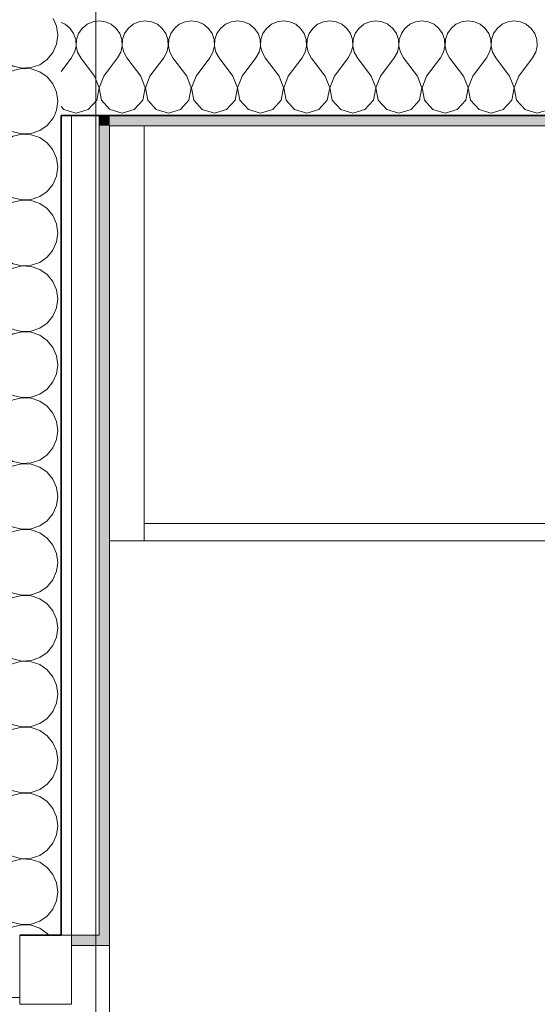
# Model space of a CAD drawing. Header units: metres. Extents: x -7.1 to 26.5, y -14.7 to 18.1.
# Tile 28 of 182: x 2.152 to 2.9, y 2.314 to 3.737. Entities that reach past the tile are written whole.
import ezdxf

# ---------------------------------------------------------------- set-up
doc = ezdxf.new("R2010")
doc.units = ezdxf.units.M
doc.header["$PDMODE"] = 65
doc.linetypes.add('AUSGEZOGEN', pattern=[0])
for name, color, linetype in [('XR$1$010 Aussenwände', 7, 'AUSGEZOGEN'), ('XR$1$010 Aussenwände Schichttrennlinien', 7, 'AUSGEZOGEN'), ('XR$1$010 Fenster', 7, 'AUSGEZOGEN'), ('XR$1$015 Innenwände', 7, 'AUSGEZOGEN'), ('XR$1$015 Innenwände Schichttrennlinien', 7, 'AUSGEZOGEN'), ('XR$1$030 Bodenaufbauten', 7, 'AUSGEZOGEN'), ('XR$1$065 Möbel Einrichtung', 7, 'AUSGEZOGEN'), ('XR$1$080 Raumdefinitionen Kontur', 7, 'AUSGEZOGEN'), ('XR$2$105 Bemassungen 100', 7, 'AUSGEZOGEN'), ('XR$3$010 Aussenwände Bauteilschraffuren', 7, 'AUSGEZOGEN'), ('XR$3$015 Innenwände Bauteilschraffuren', 7, 'AUSGEZOGEN')]:
    doc.layers.add(name, color=color, linetype=linetype)
doc.styles.add('ARIAL', font='arial.ttf')
doc.dimstyles.new('DIMSTYLE_3', dxfattribs={"dimtxt": 0.2, "dimasz": 0.3, "dimexe": 0, "dimexo": 0, "dimgap": 0.1, "dimtad": 2, "dimrnd": 0.005, "dimzin": 4, "dimdsep": 46, "dimtxsty": 'ARIAL', "dimblk1": 'ALL_ML_STRICH', "dimblk2": 'ALL_ML_STRICH', "dimsah": 1, "dimcen": 0, "dimclrd": 7, "dimclre": 7, "dimclrt": 7, "dimadec": 0, "dimazin": 0, "dimtfac": 1, "dimtdec": 0, "dimtix": 1, "dimtmove": 2, "dimatfit": 3, "dimfxl": 0, "dimtzin": 0, "dimlwd": 0, "dimlwe": 18, "dimarcsym": 0})

# ---------------------------------------------------------------- blocks, each defined once
blk = doc.blocks.new('ALL_ML_STRICH')
at = {"color": 0, "linetype": 'ByBlock', "lineweight": -2}
for p, q in [((0, -0.5), (0, 0.5)), ((-0.3, -0.3), (0.3, 0.3)), ((-1, 0), (0.5, 0))]:
    blk.add_line(p, q, dxfattribs=at)
blk = doc.blocks.new('*D157')
at = {"layer": 'DEFPOINTS', "color": 7, "linetype": 'AUSGEZOGEN', "lineweight": 18, "transparency": 16777216}
for p in [(6.2718, 2.513), (2.2818, 2.0461), (2.2818, 2.0461)]:
    blk.add_point(p, dxfattribs=at)
at = {"layer": 'XR$2$105 Bemassungen 100', "color": 7, "linetype": 'AUSGEZOGEN', "lineweight": -2, "transparency": 16777216}
for p, q in [((6.2718, 2.7835), (6.2718, 2.0461)), ((2.2818, 2.0461), (2.2818, 2.0461)), ((2.2818, 2.0461), (6.2718, 2.0461))]:
    blk.add_line(p, q, dxfattribs=at)
at = {"layer": 'XR$2$105 Bemassungen 100', "color": 7, "linetype": 'AUSGEZOGEN', "lineweight": 18, "transparency": 16777216, "xscale": 0.3, "yscale": 0.3, "zscale": 0.3, "rotation": 180}
blk.add_blockref('ALL_ML_STRICH', (2.2818, 2.0461), dxfattribs=at)
at = {"layer": 'XR$2$105 Bemassungen 100', "color": 7, "linetype": 'AUSGEZOGEN', "lineweight": 18, "transparency": 16777216, "xscale": 0.3, "yscale": 0.3, "zscale": 0.3}
blk.add_blockref('ALL_ML_STRICH', (6.2718, 2.0461), dxfattribs=at)
at = {"layer": 'XR$2$105 Bemassungen 100', "color": 7, "linetype": 'AUSGEZOGEN', "lineweight": 18, "transparency": 16777216, "insert": (4.2882, 2.2496), "char_height": 0.2, "width": 0.64, "attachment_point": 5, "style": 'ARIAL'}
blk.add_mtext('\\W0.80;\\A1;{\\A1;{3.99\\H0.132000;\\S^ ;}}', dxfattribs=at)
blk = doc.blocks.new('COMPLEXOBJECT_85')
at = {"layer": 'XR$3$010 Aussenwände Bauteilschraffuren', "color": 8, "linetype": 'AUSGEZOGEN', "lineweight": 13, "transparency": 33554687}
for p, q in [((2.0232, 3.7385), (2.0236, 3.7369)), ((2.0236, 3.7369), (2.0429, 3.7193)), ((2.0927, 3.7238), (2.1123, 3.7385)), ((2.2052, 3.7273), (2.2003, 3.7385)), ((2.0429, 3.7193), (2.0684, 3.7145)), ((2.0684, 3.7145), (2.0927, 3.7238)), ((2.207, 3.7143), (2.2052, 3.7273)), ((2.0429, 3.7093), (2.0236, 3.6917)), ((2.0684, 3.7141), (2.0429, 3.7093)), ((2.0927, 3.7048), (2.0684, 3.7141)), ((2.0927, 3.7048), (2.1308, 3.6762)), ((2.1999, 3.6893), (2.2052, 3.7013)), ((2.2052, 3.7013), (2.207, 3.7143)), ((2.0236, 3.6917), (2.0165, 3.6667)), ((2.1915, 3.6791), (2.1999, 3.6893)), ((2.1308, 3.6762), (2.1423, 3.6698)), ((2.1807, 3.6717), (2.1915, 3.6791)), ((2.0165, 3.6667), (2.0236, 3.6416)), ((2.1423, 3.6635), (2.1308, 3.6571)), ((2.1423, 3.6698), (2.1551, 3.6669)), ((2.1551, 3.6665), (2.1423, 3.6635)), ((2.1551, 3.6669), (2.1682, 3.6675)), ((2.1682, 3.6658), (2.1551, 3.6665)), ((2.1682, 3.6675), (2.1807, 3.6717)), ((2.1807, 3.6616), (2.1682, 3.6658)), ((2.1915, 3.6542), (2.1807, 3.6616)), ((2.0927, 3.6286), (2.1308, 3.6571)), ((2.1999, 3.6441), (2.1915, 3.6542)), ((2.2052, 3.6321), (2.1999, 3.6441)), ((2.0236, 3.6416), (2.0429, 3.6241)), ((2.207, 3.619), (2.2052, 3.6321)), ((2.0429, 3.6241), (2.0684, 3.6192)), ((2.0684, 3.6189), (2.0429, 3.614)), ((2.0684, 3.6192), (2.0927, 3.6286)), ((2.0927, 3.6095), (2.0684, 3.6189)), ((2.2052, 3.606), (2.207, 3.619)), ((2.0429, 3.614), (2.0259, 3.5985)), ((2.0927, 3.6095), (2.1074, 3.5985)), ((2.2019, 3.5985), (2.2052, 3.606))]:
    blk.add_line(p, q, dxfattribs=at)
blk = doc.blocks.new('COMPLEXOBJECT_86')
at = {"layer": 'XR$3$010 Aussenwände Bauteilschraffuren', "color": 8, "linetype": 'AUSGEZOGEN', "lineweight": 13, "transparency": 33554687}
for p, q in [((2.0236, 3.5965), (2.0165, 3.5714)), ((2.0259, 3.5985), (2.0236, 3.5965)), ((2.1074, 3.5985), (2.1308, 3.581)), ((2.1915, 3.5839), (2.1999, 3.594)), ((2.1999, 3.594), (2.2019, 3.5985)), ((2.1308, 3.581), (2.1423, 3.5746)), ((2.1423, 3.5746), (2.1551, 3.5716)), ((2.1682, 3.5723), (2.1807, 3.5765)), ((2.1807, 3.5765), (2.1915, 3.5839)), ((2.0165, 3.5714), (2.0236, 3.5464)), ((2.0927, 3.5333), (2.1308, 3.5619)), ((2.1423, 3.5683), (2.1308, 3.5619)), ((2.1551, 3.5712), (2.1423, 3.5683)), ((2.1551, 3.5716), (2.1682, 3.5723)), ((2.1682, 3.5706), (2.1551, 3.5712)), ((2.1807, 3.5664), (2.1682, 3.5706)), ((2.1915, 3.559), (2.1807, 3.5664)), ((2.1999, 3.5488), (2.1915, 3.559)), ((2.0236, 3.5464), (2.0429, 3.5288)), ((2.2052, 3.5368), (2.1999, 3.5488)), ((2.0684, 3.524), (2.0927, 3.5333)), ((2.207, 3.5238), (2.2052, 3.5368)), ((2.0429, 3.5188), (2.0236, 3.5012)), ((2.0429, 3.5288), (2.0684, 3.524)), ((2.0684, 3.5236), (2.0429, 3.5188)), ((2.0927, 3.5143), (2.0684, 3.5236)), ((2.2052, 3.5108), (2.207, 3.5238)), ((2.0927, 3.5143), (2.1308, 3.4857)), ((2.1999, 3.4988), (2.2052, 3.5108)), ((2.0236, 3.5012), (2.0165, 3.4762)), ((2.1807, 3.4812), (2.1915, 3.4887)), ((2.1915, 3.4887), (2.1999, 3.4988)), ((2.0165, 3.4762), (2.0236, 3.4512)), ((2.1308, 3.4857), (2.1423, 3.4794)), ((2.1423, 3.473), (2.1308, 3.4667)), ((2.1423, 3.4794), (2.1551, 3.4764)), ((2.1551, 3.476), (2.1423, 3.473)), ((2.1551, 3.4764), (2.1682, 3.477)), ((2.1682, 3.4754), (2.1551, 3.476)), ((2.1682, 3.477), (2.1807, 3.4812)), ((2.1807, 3.4712), (2.1682, 3.4754)), ((2.0927, 3.4381), (2.1308, 3.4667)), ((2.1915, 3.4637), (2.1807, 3.4712)), ((2.1999, 3.4536), (2.1915, 3.4637)), ((2.0236, 3.4512), (2.0429, 3.4336)), ((2.2052, 3.4416), (2.1999, 3.4536)), ((2.0429, 3.4336), (2.0684, 3.4288)), ((2.0684, 3.4288), (2.0927, 3.4381)), ((2.207, 3.4286), (2.2052, 3.4416)), ((2.0429, 3.4235), (2.0236, 3.406)), ((2.0684, 3.4284), (2.0429, 3.4235)), ((2.0927, 3.419), (2.0684, 3.4284)), ((2.0927, 3.419), (2.1308, 3.3905)), ((2.2052, 3.4156), (2.207, 3.4286)), ((2.0236, 3.406), (2.0165, 3.381)), ((2.1915, 3.3934), (2.1999, 3.4035)), ((2.1999, 3.4035), (2.2052, 3.4156)), ((2.1308, 3.3905), (2.1423, 3.3841)), ((2.1807, 3.386), (2.1915, 3.3934)), ((2.0165, 3.381), (2.0236, 3.3559)), ((2.1423, 3.3778), (2.1308, 3.3714)), ((2.1423, 3.3841), (2.1551, 3.3811)), ((2.1551, 3.3808), (2.1423, 3.3778)), ((2.1551, 3.3811), (2.1682, 3.3818)), ((2.1682, 3.3801), (2.1551, 3.3808)), ((2.1682, 3.3818), (2.1807, 3.386)), ((2.1807, 3.3759), (2.1682, 3.3801)), ((2.1915, 3.3685), (2.1807, 3.3759)), ((2.0927, 3.3429), (2.1308, 3.3714)), ((2.1999, 3.3584), (2.1915, 3.3685)), ((2.0236, 3.3559), (2.0429, 3.3384)), ((2.2052, 3.3463), (2.1999, 3.3584)), ((2.207, 3.3333), (2.2052, 3.3463)), ((2.0429, 3.3384), (2.0684, 3.3335)), ((2.0684, 3.3331), (2.0429, 3.3283)), ((2.0684, 3.3335), (2.0927, 3.3429)), ((2.0927, 3.3238), (2.0684, 3.3331)), ((2.2052, 3.3203), (2.207, 3.3333)), ((2.0429, 3.3283), (2.0236, 3.3107)), ((2.0927, 3.3238), (2.1308, 3.2952)), ((2.1999, 3.3083), (2.2052, 3.3203)), ((2.0236, 3.3107), (2.0165, 3.2857)), ((2.1915, 3.2982), (2.1999, 3.3083)), ((2.1308, 3.2952), (2.1423, 3.2889)), ((2.1423, 3.2889), (2.1551, 3.2859)), ((2.1682, 3.2865), (2.1807, 3.2907)), ((2.1807, 3.2907), (2.1915, 3.2982)), ((2.0165, 3.2857), (2.0236, 3.2607)), ((2.0927, 3.2476), (2.1308, 3.2762)), ((2.1423, 3.2825), (2.1308, 3.2762)), ((2.1551, 3.2855), (2.1423, 3.2825)), ((2.1551, 3.2859), (2.1682, 3.2865)), ((2.1682, 3.2849), (2.1551, 3.2855)), ((2.1807, 3.2807), (2.1682, 3.2849)), ((2.1915, 3.2732), (2.1807, 3.2807)), ((2.0236, 3.2607), (2.0429, 3.2431)), ((2.1999, 3.2631), (2.1915, 3.2732)), ((2.2052, 3.2511), (2.1999, 3.2631)), ((2.0684, 3.2383), (2.0927, 3.2476)), ((2.207, 3.2381), (2.2052, 3.2511)), ((2.0429, 3.2331), (2.0236, 3.2155)), ((2.0429, 3.2431), (2.0684, 3.2383)), ((2.0684, 3.2379), (2.0429, 3.2331)), ((2.0927, 3.2286), (2.0684, 3.2379)), ((2.2052, 3.2251), (2.207, 3.2381)), ((2.0927, 3.2286), (2.1308, 3.2)), ((2.1999, 3.2131), (2.2052, 3.2251)), ((2.0236, 3.2155), (2.0165, 3.1905)), ((2.1807, 3.1955), (2.1915, 3.2029)), ((2.1915, 3.2029), (2.1999, 3.2131)), ((2.0165, 3.1905), (2.0236, 3.1654)), ((2.1308, 3.2), (2.1423, 3.1936)), ((2.1423, 3.1936), (2.1551, 3.1907)), ((2.1551, 3.1903), (2.1423, 3.1873)), ((2.1551, 3.1907), (2.1682, 3.1913)), ((2.1682, 3.1896), (2.1551, 3.1903)), ((2.1682, 3.1913), (2.1807, 3.1955)), ((2.1807, 3.1854), (2.1682, 3.1896)), ((2.0927, 3.1524), (2.1308, 3.181)), ((2.1423, 3.1873), (2.1308, 3.181)), ((2.1915, 3.178), (2.1807, 3.1854)), ((2.1999, 3.1679), (2.1915, 3.178)), ((2.0236, 3.1654), (2.0429, 3.1479)), ((2.2052, 3.1559), (2.1999, 3.1679)), ((2.0429, 3.1479), (2.0684, 3.143)), ((2.0684, 3.143), (2.0927, 3.1524)), ((2.207, 3.1429), (2.2052, 3.1559)), ((2.0429, 3.1378), (2.0236, 3.1203)), ((2.0684, 3.1427), (2.0429, 3.1378)), ((2.0927, 3.1333), (2.0684, 3.1427)), ((2.0927, 3.1333), (2.1308, 3.1048)), ((2.2052, 3.1298), (2.207, 3.1429)), ((2.0236, 3.1203), (2.0165, 3.0952)), ((2.1915, 3.1077), (2.1999, 3.1178)), ((2.1999, 3.1178), (2.2052, 3.1298)), ((2.1308, 3.1048), (2.1423, 3.0984)), ((2.1807, 3.1003), (2.1915, 3.1077)), ((2.0165, 3.0952), (2.0236, 3.0702)), ((2.1423, 3.0921), (2.1308, 3.0857)), ((2.1423, 3.0984), (2.1551, 3.0954)), ((2.1551, 3.095), (2.1423, 3.0921)), ((2.1551, 3.0954), (2.1682, 3.0961)), ((2.1682, 3.0944), (2.1551, 3.095)), ((2.1682, 3.0961), (2.1807, 3.1003)), ((2.1807, 3.0902), (2.1682, 3.0944)), ((2.1915, 3.0828), (2.1807, 3.0902)), ((2.0927, 3.0571), (2.1308, 3.0857)), ((2.1999, 3.0727), (2.1915, 3.0828)), ((2.0236, 3.0702), (2.0429, 3.0526)), ((2.2052, 3.0606), (2.1999, 3.0727)), ((2.207, 3.0476), (2.2052, 3.0606)), ((2.0429, 3.0526), (2.0684, 3.0478)), ((2.0684, 3.0474), (2.0429, 3.0426)), ((2.0684, 3.0478), (2.0927, 3.0571)), ((2.0927, 3.0381), (2.0684, 3.0474)), ((2.2052, 3.0346), (2.207, 3.0476)), ((2.0429, 3.0426), (2.0236, 3.025)), ((2.0927, 3.0381), (2.1308, 3.0095)), ((2.1999, 3.0226), (2.2052, 3.0346)), ((2.0236, 3.025), (2.0165, 3)), ((2.1915, 3.0125), (2.1999, 3.0226)), ((2.1308, 3.0095), (2.1423, 3.0032)), ((2.1682, 3.0008), (2.1807, 3.005)), ((2.1807, 3.005), (2.1915, 3.0125)), ((2.0165, 3), (2.0236, 2.975)), ((2.0927, 2.9619), (2.1308, 2.9905)), ((2.1423, 2.9968), (2.1308, 2.9905)), ((2.1423, 3.0032), (2.1551, 3.0002)), ((2.1551, 2.9998), (2.1423, 2.9968)), ((2.1551, 3.0002), (2.1682, 3.0008)), ((2.1682, 2.9992), (2.1551, 2.9998)), ((2.1807, 2.995), (2.1682, 2.9992)), ((2.1915, 2.9875), (2.1807, 2.995)), ((2.0236, 2.975), (2.0429, 2.9574)), ((2.1999, 2.9774), (2.1915, 2.9875)), ((2.2052, 2.9654), (2.1999, 2.9774)), ((2.0684, 2.9526), (2.0927, 2.9619)), ((2.207, 2.9524), (2.2052, 2.9654)), ((2.0429, 2.9474), (2.0236, 2.9298)), ((2.0429, 2.9574), (2.0684, 2.9526)), ((2.0684, 2.9522), (2.0429, 2.9474)), ((2.0927, 2.9429), (2.0684, 2.9522)), ((2.2052, 2.9394), (2.207, 2.9524)), ((2.0927, 2.9429), (2.1308, 2.9143)), ((2.1999, 2.9273), (2.2052, 2.9394)), ((2.0236, 2.9298), (2.0165, 2.9048)), ((2.1915, 2.9172), (2.1999, 2.9273)), ((2.0165, 2.9048), (2.0236, 2.8797)), ((2.1308, 2.9143), (2.1423, 2.9079)), ((2.1423, 2.9079), (2.1551, 2.905)), ((2.1551, 2.9046), (2.1423, 2.9016)), ((2.1551, 2.905), (2.1682, 2.9056)), ((2.1682, 2.9039), (2.1551, 2.9046)), ((2.1682, 2.9056), (2.1807, 2.9098)), ((2.1807, 2.8997), (2.1682, 2.9039)), ((2.1807, 2.9098), (2.1915, 2.9172)), ((2.0927, 2.8667), (2.1308, 2.8952)), ((2.1423, 2.9016), (2.1308, 2.8952)), ((2.1915, 2.8923), (2.1807, 2.8997)), ((2.1999, 2.8822), (2.1915, 2.8923)), ((2.0236, 2.8797), (2.0429, 2.8622)), ((2.2052, 2.8702), (2.1999, 2.8822)), ((2.0429, 2.8622), (2.0684, 2.8573)), ((2.0684, 2.8573), (2.0927, 2.8667)), ((2.207, 2.8571), (2.2052, 2.8702)), ((2.0429, 2.8521), (2.0236, 2.8346)), ((2.0684, 2.857), (2.0429, 2.8521)), ((2.0927, 2.8476), (2.0684, 2.857)), ((2.0927, 2.8476), (2.1308, 2.819)), ((2.2052, 2.8441), (2.207, 2.8571)), ((2.0236, 2.8346), (2.0165, 2.8095)), ((2.1999, 2.8321), (2.2052, 2.8441)), ((2.1308, 2.819), (2.1423, 2.8127)), ((2.1807, 2.8146), (2.1915, 2.822)), ((2.1915, 2.822), (2.1999, 2.8321)), ((2.0165, 2.8095), (2.0236, 2.7845)), ((2.1423, 2.8064), (2.1308, 2.8)), ((2.1423, 2.8127), (2.1551, 2.8097)), ((2.1551, 2.8093), (2.1423, 2.8064)), ((2.1551, 2.8097), (2.1682, 2.8104)), ((2.1682, 2.8087), (2.1551, 2.8093)), ((2.1682, 2.8104), (2.1807, 2.8146)), ((2.1807, 2.8045), (2.1682, 2.8087)), ((2.1915, 2.7971), (2.1807, 2.8045)), ((2.0927, 2.7714), (2.1308, 2.8)), ((2.1999, 2.7869), (2.1915, 2.7971)), ((2.0236, 2.7845), (2.0429, 2.7669)), ((2.2052, 2.7749), (2.1999, 2.7869)), ((2.0429, 2.7669), (2.0684, 2.7621)), ((2.0684, 2.7617), (2.0429, 2.7569)), ((2.0684, 2.7621), (2.0927, 2.7714)), ((2.0927, 2.7524), (2.0684, 2.7617)), ((2.207, 2.7619), (2.2052, 2.7749)), ((2.2052, 2.7489), (2.207, 2.7619)), ((2.0429, 2.7569), (2.0236, 2.7393)), ((2.0927, 2.7524), (2.1308, 2.7238)), ((2.1999, 2.7369), (2.2052, 2.7489)), ((2.0236, 2.7393), (2.0165, 2.7143)), ((2.1915, 2.7268), (2.1999, 2.7369)), ((2.1308, 2.7238), (2.1423, 2.7175)), ((2.1682, 2.7151), (2.1807, 2.7193)), ((2.1807, 2.7193), (2.1915, 2.7268)), ((2.0165, 2.7143), (2.0236, 2.6893)), ((2.0927, 2.6762), (2.1308, 2.7048)), ((2.1423, 2.7111), (2.1308, 2.7048)), ((2.1423, 2.7175), (2.1551, 2.7145)), ((2.1551, 2.7141), (2.1423, 2.7111)), ((2.1551, 2.7145), (2.1682, 2.7151)), ((2.1682, 2.7135), (2.1551, 2.7141)), ((2.1807, 2.7093), (2.1682, 2.7135)), ((2.1915, 2.7018), (2.1807, 2.7093)), ((2.1999, 2.6917), (2.1915, 2.7018)), ((2.2052, 2.6797), (2.1999, 2.6917)), ((2.0236, 2.6893), (2.0429, 2.6717)), ((2.0684, 2.6669), (2.0927, 2.6762)), ((2.207, 2.6667), (2.2052, 2.6797)), ((2.0429, 2.6616), (2.0236, 2.6441)), ((2.0429, 2.6717), (2.0684, 2.6669)), ((2.0684, 2.6665), (2.0429, 2.6616)), ((2.0927, 2.6571), (2.0684, 2.6665)), ((2.2052, 2.6537), (2.207, 2.6667)), ((2.0927, 2.6571), (2.1308, 2.6286)), ((2.1999, 2.6416), (2.2052, 2.6537)), ((2.0236, 2.6441), (2.0165, 2.619)), ((2.1915, 2.6315), (2.1999, 2.6416)), ((2.0165, 2.619), (2.0236, 2.594)), ((2.1308, 2.6286), (2.1423, 2.6222)), ((2.1423, 2.6222), (2.1551, 2.6192)), ((2.1551, 2.6192), (2.1682, 2.6199)), ((2.1682, 2.6199), (2.1807, 2.6241)), ((2.1807, 2.6241), (2.1915, 2.6315)), ((2.0927, 2.581), (2.1308, 2.6095)), ((2.1423, 2.6159), (2.1308, 2.6095)), ((2.1551, 2.6189), (2.1423, 2.6159)), ((2.1682, 2.6182), (2.1551, 2.6189)), ((2.1807, 2.614), (2.1682, 2.6182)), ((2.1915, 2.6066), (2.1807, 2.614)), ((2.1999, 2.5965), (2.1915, 2.6066)), ((2.0236, 2.594), (2.0429, 2.5765)), ((2.2052, 2.5844), (2.1999, 2.5965)), ((2.0429, 2.5765), (2.0684, 2.5716)), ((2.0684, 2.5716), (2.0927, 2.581)), ((2.207, 2.5714), (2.2052, 2.5844)), ((2.0429, 2.5664), (2.0236, 2.5488)), ((2.0684, 2.5712), (2.0429, 2.5664)), ((2.0927, 2.5619), (2.0684, 2.5712)), ((2.2052, 2.5584), (2.207, 2.5714)), ((2.0236, 2.5488), (2.0165, 2.5238)), ((2.0927, 2.5619), (2.1308, 2.5333)), ((2.1999, 2.5464), (2.2052, 2.5584)), ((2.1807, 2.5288), (2.1915, 2.5363)), ((2.1915, 2.5363), (2.1999, 2.5464)), ((2.0165, 2.5238), (2.0236, 2.4988)), ((2.1308, 2.5333), (2.1423, 2.527)), ((2.1423, 2.5206), (2.1308, 2.5143)), ((2.1423, 2.527), (2.1551, 2.524)), ((2.1551, 2.5236), (2.1423, 2.5206)), ((2.1551, 2.524), (2.1682, 2.5246)), ((2.1682, 2.523), (2.1551, 2.5236)), ((2.1682, 2.5246), (2.1807, 2.5288)), ((2.1807, 2.5188), (2.1682, 2.523)), ((2.0927, 2.4857), (2.1308, 2.5143)), ((2.1915, 2.5113), (2.1807, 2.5188)), ((2.1999, 2.5012), (2.1915, 2.5113)), ((2.0236, 2.4988), (2.0429, 2.4812)), ((2.2052, 2.4892), (2.1999, 2.5012)), ((2.0429, 2.4812), (2.0684, 2.4764)), ((2.0684, 2.4764), (2.0927, 2.4857)), ((2.207, 2.4762), (2.2052, 2.4892)), ((2.0429, 2.4712), (2.0236, 2.4536)), ((2.0684, 2.476), (2.0429, 2.4712)), ((2.0927, 2.4667), (2.0684, 2.476)), ((2.0927, 2.4667), (2.1308, 2.4381)), ((2.1999, 2.4512), (2.2052, 2.4632)), ((2.2052, 2.4632), (2.207, 2.4762)), ((2.0236, 2.4536), (2.0165, 2.4286)), ((2.1915, 2.441), (2.1999, 2.4512)), ((2.1308, 2.4381), (2.1423, 2.4317)), ((2.1807, 2.4336), (2.1915, 2.441)), ((2.0165, 2.4286), (2.0208, 2.4135)), ((2.1423, 2.4254), (2.1308, 2.419)), ((2.1423, 2.4317), (2.1551, 2.4288)), ((2.1551, 2.4284), (2.1423, 2.4254)), ((2.1551, 2.4288), (2.1682, 2.4294)), ((2.1682, 2.4277), (2.1551, 2.4284)), ((2.1682, 2.4294), (2.1807, 2.4336)), ((2.1807, 2.4235), (2.1682, 2.4277)), ((2.1915, 2.4161), (2.1807, 2.4235)), ((2.1234, 2.4135), (2.1308, 2.419)), ((2.1937, 2.4135), (2.1915, 2.4161))]:
    blk.add_line(p, q, dxfattribs=at)
blk = doc.blocks.new('COMPLEXOBJECT_163')
at = {"layer": 'XR$3$015 Innenwände Bauteilschraffuren', "color": 8, "linetype": 'AUSGEZOGEN', "lineweight": 13, "transparency": 33554687}
for p, q in [((2.2758, 3.7339), (2.2668, 3.7352)), ((2.2818, 3.7313), (2.2758, 3.7339)), ((2.2733, 3.6552), (2.2818, 3.6664)), ((2.2733, 3.6552), (2.2668, 3.6382)), ((2.2668, 3.6382), (2.2702, 3.6203)), ((2.2702, 3.6203), (2.2818, 3.6076))]:
    blk.add_line(p, q, dxfattribs=at)
blk = doc.blocks.new('COMPLEXOBJECT_164')
at = {"layer": 'XR$3$015 Innenwände Bauteilschraffuren', "color": 8, "linetype": 'AUSGEZOGEN', "lineweight": 13, "transparency": 33554687}
for p, q in [((2.2491, 3.7302), (2.2421, 3.7243)), ((2.2576, 3.7339), (2.2491, 3.7302)), ((2.2667, 3.7352), (2.2576, 3.7339)), ((2.2668, 3.7352), (2.2667, 3.7352)), ((2.2298, 3.7167), (2.2268, 3.7212)), ((2.2328, 3.708), (2.2298, 3.7167)), ((2.2369, 3.7167), (2.2339, 3.708)), ((2.2421, 3.7243), (2.2369, 3.7167)), ((2.2332, 3.6988), (2.2328, 3.708)), ((2.2339, 3.708), (2.2335, 3.6988)), ((2.2268, 3.682), (2.2311, 3.6899)), ((2.2311, 3.6899), (2.2332, 3.6988)), ((2.2335, 3.6988), (2.2355, 3.6899)), ((2.2355, 3.6899), (2.24, 3.6818)), ((2.26, 3.6552), (2.24, 3.6818)), ((2.2665, 3.6382), (2.26, 3.6552)), ((2.2631, 3.6203), (2.2665, 3.6382)), ((2.2509, 3.6068), (2.2631, 3.6203)), ((2.2268, 3.6037), (2.2333, 3.6018)), ((2.2333, 3.6018), (2.2509, 3.6068))]:
    blk.add_line(p, q, dxfattribs=at)
blk = doc.blocks.new('COMPLEXOBJECT_165')
at = {"layer": 'XR$3$015 Innenwände Bauteilschraffuren', "color": 8, "linetype": 'AUSGEZOGEN', "lineweight": 13, "transparency": 33554687}
for p, q in [((2.2175, 3.7302), (2.2118, 3.7327)), ((2.2246, 3.7243), (2.2175, 3.7302)), ((2.2268, 3.7212), (2.2246, 3.7243)), ((2.2118, 3.662), (2.2267, 3.6818)), ((2.2267, 3.6818), (2.2268, 3.682)), ((2.2118, 3.6112), (2.2158, 3.6068)), ((2.2158, 3.6068), (2.2268, 3.6037))]:
    blk.add_line(p, q, dxfattribs=at)
blk = doc.blocks.new('COMPLEXOBJECT_166')
at = {"layer": 'XR$3$015 Innenwände Bauteilschraffuren', "color": 8, "linetype": 'AUSGEZOGEN', "lineweight": 13, "transparency": 33554687}
for p, q in [((2.2842, 3.7302), (2.2818, 3.7313)), ((2.2913, 3.7243), (2.2842, 3.7302)), ((2.3158, 3.7302), (2.3087, 3.7243)), ((2.3242, 3.7339), (2.3158, 3.7302)), ((2.3333, 3.7352), (2.3242, 3.7339)), ((2.3424, 3.7339), (2.3333, 3.7352)), ((2.3509, 3.7302), (2.3424, 3.7339)), ((2.3579, 3.7243), (2.3509, 3.7302)), ((2.3825, 3.7302), (2.3754, 3.7243)), ((2.3909, 3.7339), (2.3825, 3.7302)), ((2.4, 3.7352), (2.3909, 3.7339)), ((2.4091, 3.7339), (2.4, 3.7352)), ((2.4175, 3.7302), (2.4091, 3.7339)), ((2.4246, 3.7243), (2.4175, 3.7302)), ((2.4491, 3.7302), (2.4421, 3.7243)), ((2.4576, 3.7339), (2.4491, 3.7302)), ((2.4667, 3.7352), (2.4576, 3.7339)), ((2.4758, 3.7339), (2.4667, 3.7352)), ((2.4842, 3.7302), (2.4758, 3.7339)), ((2.4913, 3.7243), (2.4842, 3.7302)), ((2.5158, 3.7302), (2.5087, 3.7243)), ((2.5242, 3.7339), (2.5158, 3.7302)), ((2.5333, 3.7352), (2.5242, 3.7339)), ((2.5424, 3.7339), (2.5333, 3.7352)), ((2.5509, 3.7302), (2.5424, 3.7339)), ((2.5579, 3.7243), (2.5509, 3.7302)), ((2.5825, 3.7302), (2.5754, 3.7243)), ((2.5909, 3.7339), (2.5825, 3.7302)), ((2.6, 3.7352), (2.5909, 3.7339)), ((2.6091, 3.7339), (2.6, 3.7352)), ((2.6175, 3.7302), (2.6091, 3.7339)), ((2.6246, 3.7243), (2.6175, 3.7302)), ((2.6491, 3.7302), (2.6421, 3.7243)), ((2.6576, 3.7339), (2.6491, 3.7302)), ((2.6667, 3.7352), (2.6576, 3.7339)), ((2.6758, 3.7339), (2.6667, 3.7352)), ((2.6842, 3.7302), (2.6758, 3.7339)), ((2.6913, 3.7243), (2.6842, 3.7302)), ((2.7158, 3.7302), (2.7087, 3.7243)), ((2.7242, 3.7339), (2.7158, 3.7302)), ((2.7333, 3.7352), (2.7242, 3.7339)), ((2.7424, 3.7339), (2.7333, 3.7352)), ((2.7509, 3.7302), (2.7424, 3.7339)), ((2.7579, 3.7243), (2.7509, 3.7302)), ((2.7825, 3.7302), (2.7754, 3.7243)), ((2.7909, 3.7339), (2.7825, 3.7302)), ((2.8, 3.7352), (2.7909, 3.7339)), ((2.8091, 3.7339), (2.8, 3.7352)), ((2.8175, 3.7302), (2.8091, 3.7339)), ((2.8246, 3.7243), (2.8175, 3.7302)), ((2.8491, 3.7302), (2.8421, 3.7243)), ((2.8576, 3.7339), (2.8491, 3.7302)), ((2.8667, 3.7352), (2.8576, 3.7339)), ((2.8758, 3.7339), (2.8667, 3.7352)), ((2.8842, 3.7302), (2.8758, 3.7339)), ((2.8913, 3.7243), (2.8842, 3.7302)), ((2.2965, 3.7167), (2.2913, 3.7243)), ((2.2994, 3.708), (2.2965, 3.7167)), ((2.3035, 3.7167), (2.3006, 3.708)), ((2.3087, 3.7243), (2.3035, 3.7167)), ((2.3631, 3.7167), (2.3579, 3.7243)), ((2.3661, 3.708), (2.3631, 3.7167)), ((2.3702, 3.7167), (2.3672, 3.708)), ((2.3754, 3.7243), (2.3702, 3.7167)), ((2.4298, 3.7167), (2.4246, 3.7243)), ((2.4328, 3.708), (2.4298, 3.7167)), ((2.4369, 3.7167), (2.4339, 3.708)), ((2.4421, 3.7243), (2.4369, 3.7167)), ((2.4965, 3.7167), (2.4913, 3.7243)), ((2.4994, 3.708), (2.4965, 3.7167)), ((2.5035, 3.7167), (2.5006, 3.708)), ((2.5087, 3.7243), (2.5035, 3.7167)), ((2.5631, 3.7167), (2.5579, 3.7243)), ((2.5661, 3.708), (2.5631, 3.7167)), ((2.5702, 3.7167), (2.5672, 3.708)), ((2.5754, 3.7243), (2.5702, 3.7167)), ((2.6298, 3.7167), (2.6246, 3.7243)), ((2.6328, 3.708), (2.6298, 3.7167)), ((2.6369, 3.7167), (2.6339, 3.708)), ((2.6421, 3.7243), (2.6369, 3.7167)), ((2.6965, 3.7167), (2.6913, 3.7243)), ((2.6994, 3.708), (2.6965, 3.7167)), ((2.7035, 3.7167), (2.7006, 3.708)), ((2.7087, 3.7243), (2.7035, 3.7167)), ((2.7631, 3.7167), (2.7579, 3.7243)), ((2.7661, 3.708), (2.7631, 3.7167)), ((2.7702, 3.7167), (2.7672, 3.708)), ((2.7754, 3.7243), (2.7702, 3.7167)), ((2.8298, 3.7167), (2.8246, 3.7243)), ((2.8328, 3.708), (2.8298, 3.7167)), ((2.8369, 3.7167), (2.8339, 3.708)), ((2.8421, 3.7243), (2.8369, 3.7167)), ((2.8965, 3.7167), (2.8913, 3.7243)), ((2.8994, 3.708), (2.8965, 3.7167)), ((2.2999, 3.6988), (2.2994, 3.708)), ((2.3006, 3.708), (2.3001, 3.6988)), ((2.3665, 3.6988), (2.3661, 3.708)), ((2.3672, 3.708), (2.3668, 3.6988)), ((2.4332, 3.6988), (2.4328, 3.708)), ((2.4339, 3.708), (2.4335, 3.6988)), ((2.4999, 3.6988), (2.4994, 3.708)), ((2.5006, 3.708), (2.5001, 3.6988)), ((2.5665, 3.6988), (2.5661, 3.708)), ((2.5672, 3.708), (2.5668, 3.6988)), ((2.6332, 3.6988), (2.6328, 3.708)), ((2.6339, 3.708), (2.6335, 3.6988)), ((2.6999, 3.6988), (2.6994, 3.708)), ((2.7006, 3.708), (2.7001, 3.6988)), ((2.7665, 3.6988), (2.7661, 3.708)), ((2.7672, 3.708), (2.7668, 3.6988)), ((2.8332, 3.6988), (2.8328, 3.708)), ((2.8339, 3.708), (2.8335, 3.6988)), ((2.8999, 3.6988), (2.8994, 3.708)), ((2.2933, 3.6818), (2.2978, 3.6899)), ((2.2978, 3.6899), (2.2999, 3.6988)), ((2.3001, 3.6988), (2.3022, 3.6899)), ((2.3022, 3.6899), (2.3067, 3.6818)), ((2.36, 3.6818), (2.3645, 3.6899)), ((2.3645, 3.6899), (2.3665, 3.6988)), ((2.3668, 3.6988), (2.3689, 3.6899)), ((2.3689, 3.6899), (2.3733, 3.6818)), ((2.4267, 3.6818), (2.4311, 3.6899)), ((2.4311, 3.6899), (2.4332, 3.6988)), ((2.4335, 3.6988), (2.4355, 3.6899)), ((2.4355, 3.6899), (2.44, 3.6818)), ((2.4933, 3.6818), (2.4978, 3.6899)), ((2.4978, 3.6899), (2.4999, 3.6988)), ((2.5001, 3.6988), (2.5022, 3.6899)), ((2.5022, 3.6899), (2.5067, 3.6818)), ((2.56, 3.6818), (2.5645, 3.6899)), ((2.5645, 3.6899), (2.5665, 3.6988)), ((2.5668, 3.6988), (2.5689, 3.6899)), ((2.5689, 3.6899), (2.5733, 3.6818)), ((2.6267, 3.6818), (2.6311, 3.6899)), ((2.6311, 3.6899), (2.6332, 3.6988)), ((2.6335, 3.6988), (2.6355, 3.6899)), ((2.6355, 3.6899), (2.64, 3.6818)), ((2.6933, 3.6818), (2.6978, 3.6899)), ((2.6978, 3.6899), (2.6999, 3.6988)), ((2.7001, 3.6988), (2.7022, 3.6899)), ((2.7022, 3.6899), (2.7067, 3.6818)), ((2.76, 3.6818), (2.7645, 3.6899)), ((2.7645, 3.6899), (2.7665, 3.6988)), ((2.7668, 3.6988), (2.7689, 3.6899)), ((2.7689, 3.6899), (2.7733, 3.6818)), ((2.8267, 3.6818), (2.8311, 3.6899)), ((2.8311, 3.6899), (2.8332, 3.6988)), ((2.8335, 3.6988), (2.8355, 3.6899)), ((2.8355, 3.6899), (2.84, 3.6818)), ((2.8933, 3.6818), (2.8978, 3.6899)), ((2.8978, 3.6899), (2.8999, 3.6988)), ((2.2818, 3.6664), (2.2933, 3.6818)), ((2.3267, 3.6552), (2.3067, 3.6818)), ((2.34, 3.6552), (2.36, 3.6818)), ((2.3933, 3.6552), (2.3733, 3.6818)), ((2.4067, 3.6552), (2.4267, 3.6818)), ((2.46, 3.6552), (2.44, 3.6818)), ((2.4733, 3.6552), (2.4933, 3.6818)), ((2.5267, 3.6552), (2.5067, 3.6818)), ((2.54, 3.6552), (2.56, 3.6818)), ((2.5933, 3.6552), (2.5733, 3.6818)), ((2.6067, 3.6552), (2.6267, 3.6818)), ((2.66, 3.6552), (2.64, 3.6818)), ((2.6733, 3.6552), (2.6933, 3.6818)), ((2.7267, 3.6552), (2.7067, 3.6818)), ((2.74, 3.6552), (2.76, 3.6818)), ((2.7933, 3.6552), (2.7733, 3.6818)), ((2.8067, 3.6552), (2.8267, 3.6818)), ((2.86, 3.6552), (2.84, 3.6818)), ((2.8733, 3.6552), (2.8933, 3.6818)), ((2.3332, 3.6382), (2.3267, 3.6552)), ((2.34, 3.6552), (2.3335, 3.6382)), ((2.3999, 3.6382), (2.3933, 3.6552)), ((2.4067, 3.6552), (2.4001, 3.6382)), ((2.4665, 3.6382), (2.46, 3.6552)), ((2.4733, 3.6552), (2.4668, 3.6382)), ((2.5332, 3.6382), (2.5267, 3.6552)), ((2.54, 3.6552), (2.5335, 3.6382)), ((2.5999, 3.6382), (2.5933, 3.6552)), ((2.6067, 3.6552), (2.6001, 3.6382)), ((2.6665, 3.6382), (2.66, 3.6552)), ((2.6733, 3.6552), (2.6668, 3.6382)), ((2.7332, 3.6382), (2.7267, 3.6552)), ((2.74, 3.6552), (2.7335, 3.6382)), ((2.7999, 3.6382), (2.7933, 3.6552)), ((2.8067, 3.6552), (2.8001, 3.6382)), ((2.8665, 3.6382), (2.86, 3.6552)), ((2.8733, 3.6552), (2.8668, 3.6382)), ((2.3298, 3.6203), (2.3332, 3.6382)), ((2.3335, 3.6382), (2.3369, 3.6203)), ((2.3965, 3.6203), (2.3999, 3.6382)), ((2.4001, 3.6382), (2.4035, 3.6203)), ((2.4631, 3.6203), (2.4665, 3.6382)), ((2.4668, 3.6382), (2.4702, 3.6203)), ((2.5298, 3.6203), (2.5332, 3.6382)), ((2.5335, 3.6382), (2.5369, 3.6203)), ((2.5965, 3.6203), (2.5999, 3.6382)), ((2.6001, 3.6382), (2.6035, 3.6203)), ((2.6631, 3.6203), (2.6665, 3.6382)), ((2.6668, 3.6382), (2.6702, 3.6203)), ((2.7298, 3.6203), (2.7332, 3.6382)), ((2.7335, 3.6382), (2.7369, 3.6203)), ((2.7965, 3.6203), (2.7999, 3.6382)), ((2.8001, 3.6382), (2.8035, 3.6203)), ((2.8631, 3.6203), (2.8665, 3.6382)), ((2.8668, 3.6382), (2.8702, 3.6203)), ((2.3175, 3.6068), (2.3298, 3.6203)), ((2.3369, 3.6203), (2.3491, 3.6068)), ((2.3842, 3.6068), (2.3965, 3.6203)), ((2.4035, 3.6203), (2.4158, 3.6068)), ((2.4509, 3.6068), (2.4631, 3.6203)), ((2.4702, 3.6203), (2.4825, 3.6068)), ((2.5175, 3.6068), (2.5298, 3.6203)), ((2.5369, 3.6203), (2.5491, 3.6068)), ((2.5842, 3.6068), (2.5965, 3.6203)), ((2.6035, 3.6203), (2.6158, 3.6068)), ((2.6509, 3.6068), (2.6631, 3.6203)), ((2.6702, 3.6203), (2.6825, 3.6068)), ((2.7175, 3.6068), (2.7298, 3.6203)), ((2.7369, 3.6203), (2.7491, 3.6068)), ((2.7842, 3.6068), (2.7965, 3.6203)), ((2.8035, 3.6203), (2.8158, 3.6068)), ((2.8509, 3.6068), (2.8631, 3.6203)), ((2.8702, 3.6203), (2.8825, 3.6068)), ((2.2818, 3.6076), (2.2825, 3.6068)), ((2.2825, 3.6068), (2.3, 3.6018)), ((2.3, 3.6018), (2.3175, 3.6068)), ((2.3491, 3.6068), (2.3667, 3.6018)), ((2.3667, 3.6018), (2.3842, 3.6068)), ((2.4158, 3.6068), (2.4333, 3.6018)), ((2.4333, 3.6018), (2.4509, 3.6068)), ((2.4825, 3.6068), (2.5, 3.6018)), ((2.5, 3.6018), (2.5175, 3.6068)), ((2.5491, 3.6068), (2.5667, 3.6018)), ((2.5667, 3.6018), (2.5842, 3.6068)), ((2.6158, 3.6068), (2.6333, 3.6018)), ((2.6333, 3.6018), (2.6509, 3.6068)), ((2.6825, 3.6068), (2.7, 3.6018)), ((2.7, 3.6018), (2.7175, 3.6068)), ((2.7491, 3.6068), (2.7667, 3.6018)), ((2.7667, 3.6018), (2.7842, 3.6068)), ((2.8158, 3.6068), (2.8333, 3.6018)), ((2.8333, 3.6018), (2.8509, 3.6068)), ((2.8825, 3.6068), (2.9, 3.6018)), ((2.9, 3.6018), (2.9175, 3.6068))]:
    blk.add_line(p, q, dxfattribs=at)

msp = doc.modelspace()

# ---------------------------------------------------------------- hatches: boundary and pattern name
at = {"layer": 'XR$3$010 Aussenwände Bauteilschraffuren', "linetype": 'AUSGEZOGEN', "lineweight": 13, "transparency": 33554687}
h = msp.add_hatch(dxfattribs=at)
h.set_pattern_fill('MUSTER', color=8, scale=750, style=0, pattern_type=2)
h.set_pattern_definition([(0, (1500, 1500), (750, 750), [750, -750]), (90, (1500, 1500), (-750, 750), [750, -750])])
h.paths.add_polyline_path([(2.2118, 2.4135), (2.2268, 2.4135), (2.2268, 3.5985), (2.2118, 3.5985)], flags=0)
at = {"layer": 'XR$3$010 Aussenwände Bauteilschraffuren', "linetype": 'AUSGEZOGEN', "lineweight": 13, "true_color": 0x202020, "transparency": 33554687}
for points in [[(2.2818, 3.5835), (2.2818, 3.5985), (2.2668, 3.5985), (2.2668, 3.5835)], [(2.2668, 3.5835), (2.2668, 2.4135), (2.2818, 2.4135), (2.2818, 3.5835)], [(2.2818, 2.3985), (2.2818, 2.4135), (2.2268, 2.4135), (2.2268, 2.3985)]]:
    msp.add_hatch(color=250, dxfattribs=at).paths.add_polyline_path(points)
at = {"layer": 'XR$3$015 Innenwände Bauteilschraffuren', "linetype": 'AUSGEZOGEN', "lineweight": 13, "true_color": 0x202020, "transparency": 33554687}
msp.add_hatch(color=250, dxfattribs=at).paths.add_polyline_path([(6.2568, 3.5985), (2.2818, 3.5985), (2.2818, 3.5835), (6.2568, 3.5835)])

# ---------------------------------------------------------------- linework, layer by layer
at = {"layer": 'XR$1$010 Aussenwände', "color": 7, "linetype": 'AUSGEZOGEN', "lineweight": 18, "transparency": 33554687}
for p, q in [((2.2818, 2.4135), (2.2818, 3.5835)), ((2.2118, 2.4135), (2.2268, 2.4135)), ((2.2818, 2.4135), (2.2818, 2.3985)), ((2.2268, 2.3985), (2.2818, 2.3985))]:
    msp.add_line(p, q, dxfattribs=at)
at = {"layer": 'XR$1$010 Aussenwände', "color": 7, "linetype": 'AUSGEZOGEN', "lineweight": 35, "transparency": 33554687}
msp.add_line((2.1518, 2.4135), (2.2118, 2.4135), dxfattribs=at)
at = {"layer": 'XR$1$010 Aussenwände Schichttrennlinien', "color": 7, "linetype": 'AUSGEZOGEN', "lineweight": 35, "transparency": 33554687}
for p, q in [((2.2118, 3.5985), (2.2268, 3.5985)), ((2.2118, 3.5985), (2.2118, 2.4135)), ((2.2118, 3.5985), (2.2268, 3.5985)), ((2.2268, 3.5985), (2.2668, 3.5985)), ((2.2268, 3.5985), (2.2668, 3.5985)), ((2.2668, 3.5985), (2.2818, 3.5985)), ((2.2668, 3.5985), (2.2818, 3.5985))]:
    msp.add_line(p, q, dxfattribs=at)
at = {"layer": 'XR$1$010 Aussenwände Schichttrennlinien', "color": 7, "linetype": 'AUSGEZOGEN', "lineweight": 18, "transparency": 33554687}
for p, q in [((2.2268, 2.4135), (2.2268, 3.5985)), ((2.2668, 2.4135), (2.2668, 3.5985)), ((2.2268, 2.4135), (2.2268, 2.3985)), ((2.2668, 2.4135), (2.2268, 2.4135))]:
    msp.add_line(p, q, dxfattribs=at)
at = {"layer": 'XR$1$010 Fenster', "color": 7, "linetype": 'AUSGEZOGEN', "lineweight": 13, "transparency": 33554687}
for p, q in [((2.1518, 2.4135), (2.1518, 2.3135)), ((2.1518, 2.4135), (2.2118, 2.4135)), ((2.1518, 2.4135), (2.2118, 2.4135)), ((2.1518, 2.4135), (2.1518, 2.3695)), ((2.1518, 2.4135), (2.1518, 2.3695)), ((2.2118, 2.4135), (2.2268, 2.4135)), ((2.2118, 2.4135), (2.2268, 2.4135)), ((2.2268, 2.3135), (2.2268, 2.4135)), ((2.2818, 2.4135), (2.2818, 2.3985)), ((2.2268, 2.3985), (2.2818, 2.3985)), ((2.2818, 0.2485), (2.2818, 2.3985)), ((2.1518, 2.3695), (2.1518, 2.3495)), ((2.1518, 2.3695), (2.1518, 2.3495)), ((2.1518, 2.3495), (2.1518, 2.3235)), ((2.1518, 2.3495), (2.1518, 2.3235)), ((2.0118, 2.3235), (2.1518, 2.3235)), ((2.1518, 2.3135), (2.2268, 2.3135))]:
    msp.add_line(p, q, dxfattribs=at)
at = {"layer": 'XR$1$015 Innenwände', "color": 7, "linetype": 'AUSGEZOGEN', "lineweight": 18, "transparency": 33554687}
msp.add_line((2.2818, 3.5835), (6.2568, 3.5835), dxfattribs=at)
at = {"layer": 'XR$1$015 Innenwände Schichttrennlinien', "color": 7, "linetype": 'AUSGEZOGEN', "lineweight": 35, "transparency": 33554687}
msp.add_line((2.2818, 3.5985), (6.1168, 3.5985), dxfattribs=at)
at = {"layer": 'XR$1$030 Bodenaufbauten', "color": 254, "linetype": 'AUSGEZOGEN', "lineweight": 13, "transparency": 33554687}
msp.add_lwpolyline([(2.2618, -3.7865), (22.6418, -3.7865), (22.6418, 10.7535), (14.8918, 10.7535), (14.8918, 6.0735), (10.0118, 6.0735), (10.0118, 8.0099), (10.0118, 10.7535), (2.2618, 10.7535), (2.2618, -3.7865)], close=True, dxfattribs=at)
at = {"layer": 'XR$1$065 Möbel Einrichtung', "color": 8, "linetype": 'AUSGEZOGEN', "lineweight": 13, "transparency": 33554687}
for p, q in [((6.2518, 3.5835), (2.2818, 3.5835)), ((2.2818, 3.5835), (2.2818, 2.9835)), ((2.9318, 3.0085), (2.3318, 3.0085)), ((6.2518, 2.9835), (2.2818, 2.9835))]:
    msp.add_line(p, q, dxfattribs=at)
msp.add_lwpolyline([(2.9318, 2.9835), (2.3318, 2.9835), (2.3318, 3.5835), (2.9318, 3.5835), (2.9318, 2.9835)], close=True, dxfattribs=at)
at = {"layer": 'XR$1$080 Raumdefinitionen Kontur', "color": 8, "linetype": 'AUSGEZOGEN', "lineweight": 13, "transparency": 33554687}
msp.add_lwpolyline([(8.5618, -3.6456), (8.5618, 3.5835), (7.4318, 3.5835), (6.2318, 3.5835), (2.2818, 3.5835), (2.2818, -3.6456), (8.5618, -3.6456)], close=True, dxfattribs=at)

# ---------------------------------------------------------------- block references
at = {"layer": 'XR$3$010 Aussenwände Bauteilschraffuren', "color": 8, "linetype": 'AUSGEZOGEN', "lineweight": 13, "transparency": 33554687}
for name in ['COMPLEXOBJECT_85', 'COMPLEXOBJECT_86']:
    msp.add_blockref(name, (0, 0), dxfattribs=at)
at = {"layer": 'XR$3$015 Innenwände Bauteilschraffuren', "color": 8, "linetype": 'AUSGEZOGEN', "lineweight": 13, "transparency": 33554687}
for name in ['COMPLEXOBJECT_165', 'COMPLEXOBJECT_164', 'COMPLEXOBJECT_163', 'COMPLEXOBJECT_166']:
    msp.add_blockref(name, (0, 0), dxfattribs=at)

# ---------------------------------------------------------------- dimensions: what is measured, and where the dimension line sits
at = {"layer": 'XR$2$105 Bemassungen 100', "color": 7, "linetype": 'AUSGEZOGEN', "lineweight": 18, "transparency": 33554687}
dim = msp.add_linear_dim(base=(6.2718, 2.0461), p1=(2.2818, 2.0461), p2=(6.2718, 2.7835), dimstyle='DIMSTYLE_3', override={"dimpost": '<>', "dimclrd": 7, "dimclre": 7, "dimclrt": 7, "dimlwd": 0, "dimlwe": 18}, dxfattribs=at)
dim.commit()
dim.dimension.update_dxf_attribs({"geometry": '*D157', "text_midpoint": (4.2882, 2.2496), "dimtype": 160})

doc.saveas('drawing.dxf')
